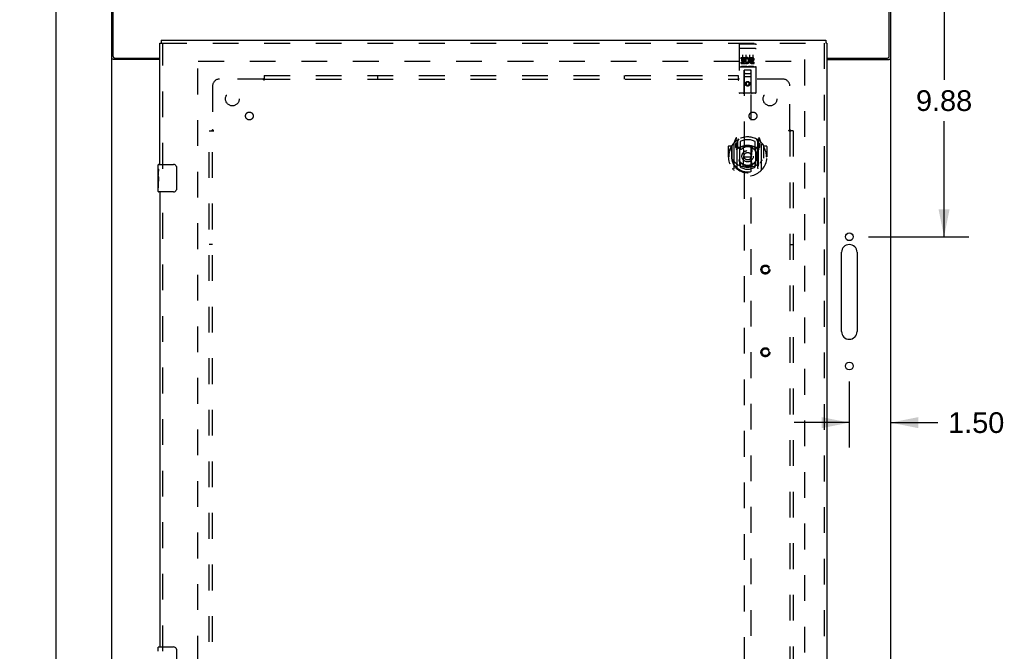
# Model space of a CAD drawing. Header units: inches. Extents: x 0 to 170, y 0 to 110.
# Tile 5 of 15: x 50 to 85, y 50 to 73. Entities that reach past the tile are written whole.
import ezdxf

# ---------------------------------------------------------------- set-up
doc = ezdxf.new("R2010")
doc.units = ezdxf.units.IN
doc.header["$LTSCALE"] = 9.35
doc.header["$MEASUREMENT"] = 0
doc.linetypes.add('HIDDEN', pattern=[0.2, 0.1, -0.1])
doc.layers.get('0').update_dxf_attribs({"linetype": 'CONTINUOUS'})
for name, color, linetype in [('DEFAULT_2', 8, 'HIDDEN'), ('DIMENSIONS', 7, 'CONTINUOUS'), ('DOOR_ASSEMBLY', 7, 'CONTINUOUS'), ('SUBPANEL', 7, 'CONTINUOUS')]:
    doc.layers.add(name, color=color, linetype=linetype)
doc.styles.get("Standard").update_dxf_attribs({"font": 'arial.ttf'})
doc.dimstyles.new('DIMSTYLE_1', dxfattribs={"dimtxt": 0.75, "dimasz": 1, "dimexe": 0.09, "dimexo": 0.07, "dimgap": 0.0375, "dimtad": 0, "dimtih": 1, "dimtoh": 1, "dimzin": 4, "dimdsep": 46, "dimtxsty": 'Standard', "dimblk": '_FILLED', "dimblk1": '_FILLED', "dimblk2": '_FILLED', "dimcen": 0.09, "dimadec": 3, "dimazin": 1, "dimtfac": 1, "dimtdec": 3, "dimtofl": 0, "dimtmove": 0, "dimatfit": 3, "dimldrblk": '_FILLED', "dimfxl": 0, "dimtolj": 1, "dimtzin": 4, "dimarcsym": 0})

# ---------------------------------------------------------------- blocks, each defined once
blk = doc.blocks.new('_FILLED')
at = {"color": 0, "linetype": 'ByBlock'}
blk.add_solid([(0, 0), (-1, 0.2), (-1, -0.2)], dxfattribs=at)
blk = doc.blocks.new('*D9')
at = {"layer": 'DIMENSIONS', "color": 2, "linetype": 'Continuous'}
for p, q in [((81.719, 74.586), (83.968, 74.586)), ((83.068, 74.586), (83.068, 70.399)), ((83.068, 64.711), (83.068, 68.899)), ((80.331, 64.711), (83.968, 64.711))]:
    blk.add_line(p, q, dxfattribs=at)
for p, rotation in [((83.068, 74.586), 90), ((83.068, 64.711), 270)]:
    blk.add_blockref('_FILLED', p, dxfattribs=dict(at, rotation=rotation))
at = {"layer": 'DIMENSIONS', "color": 2, "linetype": 'Continuous', "insert": (83.068, 70.024), "char_height": 0.75, "width": 2.0381, "attachment_point": 2, "line_spacing_factor": 0.9}
blk.add_mtext('9.88', dxfattribs=at)
blk = doc.blocks.new('*D10')
at = {"layer": 'DIMENSIONS', "color": 2, "linetype": 'Continuous'}
for p, q in [((79.631, 59.464), (79.631, 57.07)), ((79.631, 57.97), (77.631, 57.97)), ((81.131, 57.97), (82.839, 57.97))]:
    blk.add_line(p, q, dxfattribs=at)
blk.add_blockref('_FILLED', (79.631, 57.97), dxfattribs=at)
at = {"layer": 'DIMENSIONS', "color": 2, "linetype": 'Continuous', "rotation": 180}
blk.add_blockref('_FILLED', (81.131, 57.97), dxfattribs=at)
at = {"layer": 'DIMENSIONS', "color": 2, "linetype": 'Continuous', "insert": (83.214, 58.345), "char_height": 0.75, "width": 2.0381, "attachment_point": 1, "line_spacing_factor": 0.9}
blk.add_mtext('1.50', dxfattribs=at)
blk = doc.blocks.new('*D11')
at = {"layer": 'DIMENSIONS', "color": 2, "linetype": 'Continuous'}
for p, q in [((52.293, 74.586), (49.953, 74.586)), ((50.853, 74.586), (50.853, 41.336)), ((50.853, 6.586), (50.853, 39.836)), ((52.293, 6.586), (49.953, 6.586))]:
    blk.add_line(p, q, dxfattribs=at)
for p, rotation in [((50.853, 74.586), 90), ((50.853, 6.586), 270)]:
    blk.add_blockref('_FILLED', p, dxfattribs=dict(at, rotation=rotation))
at = {"layer": 'DIMENSIONS', "color": 2, "linetype": 'Continuous', "insert": (50.853, 40.961), "char_height": 0.75, "width": 2.62082, "attachment_point": 2, "line_spacing_factor": 0.9}
blk.add_mtext('68.00', dxfattribs=at)

msp = doc.modelspace()

# ---------------------------------------------------------------- linework, layer by layer
at = {"color": 3, "linetype": 'Continuous'}
for p, q in [((52.881, 6.69), (52.881, 74.482)), ((52.933, 71.25), (52.933, 74.586)), ((81.079, 71.25), (81.079, 74.586)), ((81.131, 6.69), (81.131, 74.482)), ((54.631, 71.138), (52.951, 71.138)), ((52.993, 71.19), (54.631, 71.19)), ((78.818, 71.19), (81.019, 71.19)), ((78.818, 71.138), (81.061, 71.138)), ((81.085, 71.149), (81.096, 71.153)), ((79.349, 61.273), (79.349, 64.148)), ((79.912, 64.148), (79.912, 61.273))]:
    msp.add_line(p, q, dxfattribs=at)
for points in [[(52.915, 71.153), (52.912, 71.154), (52.908, 71.155), (52.905, 71.157), (52.902, 71.158), (52.899, 71.159), (52.896, 71.161), (52.893, 71.162), (52.891, 71.164), (52.888, 71.165), (52.887, 71.167), (52.885, 71.168), (52.884, 71.17), (52.883, 71.172), (52.882, 71.173), (52.881, 71.175), (52.881, 71.177), (52.881, 71.179)], [(52.951, 71.138), (52.949, 71.139), (52.946, 71.141), (52.944, 71.142), (52.941, 71.144), (52.938, 71.145), (52.934, 71.147), (52.931, 71.148), (52.927, 71.149), (52.915, 71.153)], [(81.061, 71.138), (81.063, 71.139), (81.065, 71.141), (81.068, 71.142), (81.07, 71.144), (81.074, 71.145), (81.077, 71.147), (81.081, 71.148), (81.085, 71.149)], [(81.096, 71.153), (81.1, 71.154), (81.103, 71.155), (81.107, 71.157), (81.11, 71.158), (81.113, 71.159), (81.116, 71.161), (81.118, 71.162), (81.121, 71.164), (81.123, 71.165), (81.125, 71.167), (81.126, 71.168), (81.128, 71.17), (81.129, 71.172), (81.13, 71.173), (81.13, 71.175), (81.131, 71.177), (81.131, 71.179)]]:
    msp.add_lwpolyline(points, dxfattribs=at)
for centre in [(79.631, 64.711), (79.631, 60.023)]:
    msp.add_circle(centre, 0.141, dxfattribs=at)
for centre, radius, start, end in [((52.993, 71.25), 0.06, 180, 270), ((81.019, 71.25), 0.06, 270, 360), ((79.631, 64.148), 0.281, 0, 180), ((79.631, 61.273), 0.281, 180, 360)]:
    msp.add_arc(centre, radius, start, end, dxfattribs=at)
at = {"layer": 'DEFAULT_2', "color": 8, "linetype": 'HIDDEN'}
for p, q in [((56.006, 10.034), (56.006, 71.138)), ((56.02, 71.086), (77.992, 71.086)), ((78.006, 71.138), (78.006, 10.034))]:
    msp.add_line(p, q, dxfattribs=at)
at = {"layer": 'DOOR_ASSEMBLY', "color": 7, "linetype": 'Continuous'}
for p, q in [((54.673, 71.836), (54.673, 71.732)), ((78.776, 71.836), (78.776, 71.732)), ((54.631, 71.732), (54.673, 71.732)), ((78.818, 71.732), (78.776, 71.732)), ((54.571, 67.175), (54.571, 67.321)), ((54.571, 66.918), (54.571, 67.175)), ((54.586, 67.336), (55.126, 67.336)), ((55.226, 67.236), (55.226, 66.436)), ((54.576, 67.119), (54.571, 67.119)), ((54.571, 66.951), (54.578, 66.951)), ((54.571, 66.351), (54.571, 66.915)), ((54.572, 66.888), (54.571, 66.888)), ((54.578, 66.951), (54.578, 67.088)), ((54.571, 66.757), (54.577, 66.757)), ((54.571, 66.721), (54.578, 66.721)), ((54.571, 66.658), (54.578, 66.658)), ((54.571, 66.49), (54.578, 66.49)), ((54.578, 66.49), (54.578, 66.721)), ((55.126, 66.336), (54.586, 66.336)), ((54.571, 49.675), (54.571, 49.821)), ((54.586, 49.836), (55.126, 49.836)), ((55.226, 49.736), (55.226, 48.936))]:
    msp.add_line(p, q, dxfattribs=at)
at = {"layer": 'DOOR_ASSEMBLY', "color": 3, "linetype": 'Continuous'}
for p, q in [((54.673, 71.836), (78.776, 71.836)), ((54.631, 67.336), (54.631, 71.732)), ((78.818, 71.732), (78.818, 9.44)), ((54.631, 66.336), (54.631, 49.836))]:
    msp.add_line(p, q, dxfattribs=at)
at = {"layer": 'DOOR_ASSEMBLY', "color": 8, "linetype": 'HIDDEN'}
for p, q in [((54.673, 71.732), (78.776, 71.732)), ((54.735, 67.181), (54.735, 71.732)), ((75.631, 71.674), (75.631, 69.949)), ((75.647, 71.545), (75.647, 71.545)), ((75.648, 71.545), (75.647, 71.545)), ((75.649, 71.545), (75.648, 71.545)), ((75.65, 71.545), (75.649, 71.545)), ((75.65, 71.545), (75.65, 71.545)), ((75.651, 71.545), (75.65, 71.545)), ((75.652, 71.545), (75.651, 71.545)), ((75.653, 71.545), (75.652, 71.545)), ((75.654, 71.545), (75.653, 71.545)), ((75.654, 71.545), (75.654, 71.545)), ((75.655, 71.545), (75.654, 71.545)), ((75.656, 71.545), (75.655, 71.545)), ((75.657, 71.545), (75.656, 71.545)), ((75.658, 71.546), (75.657, 71.545)), ((75.659, 71.546), (75.658, 71.546)), ((75.659, 71.546), (75.659, 71.546)), ((75.66, 71.546), (75.659, 71.546)), ((75.66, 71.546), (76.226, 71.546)), ((75.661, 71.704), (76.226, 71.704)), ((76.226, 71.546), (76.227, 71.546)), ((76.227, 71.546), (76.227, 71.546)), ((76.227, 71.546), (76.228, 71.546)), ((76.228, 71.546), (76.229, 71.546)), ((76.229, 71.546), (76.23, 71.545)), ((76.23, 71.545), (76.231, 71.545)), ((76.231, 71.545), (76.232, 71.545)), ((76.232, 71.545), (76.232, 71.545)), ((76.232, 71.545), (76.233, 71.545)), ((76.233, 71.545), (76.234, 71.545)), ((76.234, 71.545), (76.235, 71.545)), ((76.235, 71.545), (76.236, 71.545)), ((76.236, 71.545), (76.236, 71.545)), ((76.236, 71.545), (76.237, 71.545)), ((76.237, 71.545), (76.238, 71.545)), ((76.238, 71.545), (76.239, 71.545)), ((76.256, 69.949), (76.256, 71.674)), ((78.714, 71.732), (78.714, 9.44)), ((75.711, 71.168), (75.711, 71.211)), ((75.711, 71.211), (75.867, 71.211)), ((75.711, 71.168), (75.825, 71.168)), ((75.733, 71.083), (75.733, 71.126)), ((75.733, 71.126), (75.825, 71.126)), ((75.733, 71.083), (75.825, 71.083)), ((75.756, 71.312), (75.756, 71.006)), ((75.825, 71.126), (75.825, 71.168)), ((75.825, 71.04), (75.825, 71.083)), ((75.867, 71.033), (75.867, 71.211)), ((75.892, 71.163), (75.875, 71.202)), ((75.881, 71.312), (75.881, 71.006)), ((76.006, 71.312), (76.006, 71.006)), ((76.024, 71.168), (76.024, 71.211)), ((76.024, 71.211), (76.116, 71.211)), ((76.024, 71.168), (76.116, 71.168)), ((76.084, 71.084), (76.13, 71.084)), ((76.088, 71.124), (76.116, 71.124)), ((76.131, 71.312), (76.131, 71.006)), ((75.661, 70.876), (76.226, 70.876)), ((75.711, 70.998), (75.711, 71.04)), ((75.711, 71.04), (75.825, 71.04)), ((75.711, 70.998), (75.867, 70.998)), ((75.904, 70.892), (75.732, 70.892)), ((75.813, 69.949), (75.817, 70.759)), ((75.818, 70.759), (75.817, 70.759)), ((75.818, 70.759), (75.818, 42.757)), ((76.068, 70.759), (75.818, 70.759)), ((75.867, 71.033), (75.88, 71.052)), ((75.867, 70.998), (75.867, 71.01)), ((75.871, 71.008), (75.867, 71.01)), ((76.154, 70.892), (75.982, 70.892)), ((76.068, 42.757), (76.068, 70.759)), ((76.07, 70.759), (76.068, 70.759)), ((76.073, 69.949), (76.07, 70.759)), ((76.088, 71.04), (76.18, 71.04)), ((76.088, 70.998), (76.18, 70.998)), ((76.18, 70.998), (76.18, 71.04)), ((76.071, 70.509), (75.816, 70.509)), ((75.858, 70.634), (76.028, 70.634)), ((75.943, 70.33), (75.881, 70.294)), ((75.881, 70.294), (75.881, 70.222)), ((75.881, 70.294), (75.891, 70.289)), ((75.881, 70.222), (75.891, 70.228)), ((75.881, 70.222), (75.943, 70.186)), ((75.943, 70.319), (75.891, 70.289)), ((75.891, 70.289), (75.891, 70.228)), ((75.891, 70.228), (75.943, 70.198)), ((75.943, 70.33), (75.943, 70.319)), ((76.006, 70.294), (75.943, 70.33)), ((75.996, 70.289), (75.943, 70.319)), ((75.943, 70.198), (75.996, 70.228)), ((75.943, 70.186), (76.006, 70.222)), ((75.943, 70.186), (75.943, 70.198)), ((76.006, 70.294), (75.996, 70.289)), ((75.996, 70.228), (75.996, 70.289)), ((76.006, 70.222), (75.996, 70.228)), ((76.006, 70.222), (76.006, 70.294)), ((76.226, 69.919), (75.661, 69.919)), ((75.518, 68.284), (75.448, 68.109)), ((75.561, 68.201), (75.546, 68.281)), ((75.568, 68.154), (75.638, 68.263)), ((75.568, 67.209), (75.568, 68.213)), ((76.248, 68.263), (76.318, 68.154)), ((76.318, 67.209), (76.318, 68.213)), ((76.34, 68.281), (76.326, 68.201)), ((76.347, 68.204), (76.343, 68.207)), ((76.439, 68.109), (76.369, 68.284)), ((75.243, 67.988), (75.243, 67.615)), ((75.361, 68.003), (75.258, 68.003)), ((75.361, 68.003), (75.361, 67.615)), ((75.369, 67.988), (75.361, 68.003)), ((75.368, 68.025), (75.368, 67.568)), ((75.443, 68.098), (75.443, 67.131)), ((75.501, 68.094), (75.501, 67.944)), ((75.568, 68.094), (75.501, 68.094)), ((75.501, 67.944), (75.561, 67.944)), ((75.509, 68.086), (75.538, 68.04)), ((75.54, 68.205), (75.539, 68.204)), ((75.539, 68.204), (75.539, 68.204)), ((75.539, 68.204), (75.539, 68.204)), ((75.561, 67.185), (75.561, 68.201)), ((75.571, 68.188), (75.571, 67.981)), ((75.661, 67.943), (75.588, 67.943)), ((75.591, 67.961), (75.657, 67.961)), ((75.661, 67.301), (75.661, 67.933)), ((75.668, 68.166), (75.668, 67.913)), ((75.78, 67.959), (75.811, 67.615)), ((76.106, 67.959), (76.076, 67.615)), ((76.218, 67.913), (76.218, 68.166)), ((76.298, 67.943), (76.226, 67.943)), ((76.226, 67.933), (76.226, 67.301)), ((76.23, 67.961), (76.296, 67.961)), ((76.316, 67.981), (76.316, 68.188)), ((76.386, 68.094), (76.318, 68.094)), ((76.326, 68.201), (76.326, 67.185)), ((76.326, 67.944), (76.386, 67.944)), ((76.348, 68.04), (76.377, 68.086)), ((76.386, 67.944), (76.386, 68.094)), ((76.443, 67.131), (76.443, 68.098)), ((76.518, 68.025), (76.518, 67.568)), ((76.526, 68.003), (76.518, 67.988)), ((76.526, 67.615), (76.526, 68.003)), ((76.628, 68.003), (76.526, 68.003)), ((76.643, 67.988), (76.643, 67.615)), ((75.243, 67.615), (75.258, 67.615)), ((75.361, 67.615), (75.376, 67.615)), ((75.368, 67.568), (75.368, 67.565)), ((75.781, 67.275), (75.811, 67.615)), ((75.811, 67.615), (76.076, 67.615)), ((76.106, 67.275), (76.076, 67.615)), ((76.526, 67.615), (76.511, 67.615)), ((76.518, 67.568), (76.518, 67.565)), ((76.628, 67.615), (76.643, 67.615)), ((75.668, 67.352), (75.668, 67.249)), ((76.218, 67.249), (76.218, 67.352)), ((54.735, 49.681), (54.735, 66.491))]:
    msp.add_line(p, q, dxfattribs=at)
for points in [[(75.647, 71.545), (75.646, 71.545), (75.646, 71.545), (75.645, 71.545), (75.645, 71.544), (75.645, 71.544), (75.644, 71.544), (75.644, 71.544), (75.644, 71.544), (75.643, 71.544), (75.643, 71.544), (75.643, 71.544), (75.642, 71.544), (75.642, 71.544), (75.642, 71.544), (75.641, 71.544), (75.641, 71.544), (75.641, 71.544), (75.64, 71.544), (75.64, 71.544), (75.64, 71.543), (75.639, 71.543), (75.639, 71.543), (75.639, 71.543), (75.639, 71.543), (75.638, 71.543), (75.638, 71.543), (75.638, 71.543), (75.638, 71.543), (75.637, 71.543), (75.637, 71.543), (75.637, 71.543), (75.636, 71.542), (75.636, 71.542), (75.636, 71.542), (75.636, 71.542), (75.636, 71.542), (75.635, 71.542), (75.635, 71.542), (75.635, 71.542), (75.635, 71.542), (75.634, 71.542), (75.634, 71.542), (75.634, 71.542), (75.634, 71.541), (75.634, 71.541), (75.633, 71.541), (75.633, 71.541), (75.633, 71.541), (75.633, 71.541), (75.633, 71.541), (75.633, 71.541), (75.633, 71.541), (75.632, 71.541), (75.632, 71.54), (75.632, 71.54), (75.632, 71.54), (75.632, 71.54), (75.632, 71.54), (75.632, 71.54), (75.632, 71.54), (75.631, 71.54), (75.631, 71.54), (75.631, 71.54), (75.631, 71.539), (75.631, 71.539), (75.631, 71.539), (75.631, 71.539), (75.631, 71.539), (75.631, 71.539), (75.631, 71.539), (75.631, 71.539), (75.631, 71.539), (75.631, 71.539), (75.631, 71.538), (75.631, 71.538), (75.631, 71.538), (75.631, 71.538)], [(76.239, 71.545), (76.239, 71.545), (76.24, 71.545), (76.24, 71.545), (76.241, 71.545), (76.241, 71.545), (76.241, 71.544), (76.242, 71.544), (76.242, 71.544), (76.242, 71.544), (76.243, 71.544), (76.243, 71.544), (76.243, 71.544), (76.244, 71.544), (76.244, 71.544), (76.244, 71.544), (76.245, 71.544), (76.245, 71.544), (76.245, 71.544), (76.246, 71.544), (76.246, 71.544), (76.246, 71.544), (76.247, 71.543), (76.247, 71.543), (76.247, 71.543), (76.247, 71.543), (76.248, 71.543), (76.248, 71.543), (76.248, 71.543), (76.249, 71.543), (76.249, 71.543), (76.249, 71.543), (76.249, 71.543), (76.25, 71.543), (76.25, 71.542), (76.25, 71.542), (76.25, 71.542), (76.251, 71.542), (76.251, 71.542), (76.251, 71.542), (76.251, 71.542), (76.252, 71.542), (76.252, 71.542), (76.252, 71.542), (76.252, 71.542), (76.252, 71.542), (76.253, 71.541), (76.253, 71.541), (76.253, 71.541), (76.253, 71.541), (76.253, 71.541), (76.253, 71.541), (76.254, 71.541), (76.254, 71.541), (76.254, 71.541), (76.254, 71.541), (76.254, 71.54), (76.254, 71.54), (76.254, 71.54), (76.255, 71.54), (76.255, 71.54), (76.255, 71.54), (76.255, 71.54), (76.255, 71.54), (76.255, 71.54), (76.255, 71.54), (76.255, 71.539), (76.255, 71.539), (76.255, 71.539), (76.255, 71.539), (76.255, 71.539), (76.256, 71.539), (76.256, 71.539), (76.256, 71.539), (76.256, 71.539), (76.256, 71.539), (76.256, 71.538), (76.256, 71.538), (76.256, 71.538), (76.256, 71.538)], [(75.732, 70.892), (75.732, 70.892), (75.732, 70.892), (75.732, 70.892), (75.731, 70.892), (75.731, 70.892), (75.731, 70.892), (75.731, 70.892), (75.731, 70.892), (75.73, 70.892), (75.73, 70.892), (75.73, 70.892), (75.73, 70.892), (75.73, 70.892), (75.73, 70.892), (75.729, 70.892), (75.729, 70.892), (75.729, 70.892), (75.729, 70.892), (75.729, 70.892), (75.729, 70.892), (75.729, 70.892), (75.728, 70.892), (75.728, 70.892), (75.728, 70.892), (75.728, 70.892), (75.728, 70.892), (75.728, 70.892), (75.728, 70.892), (75.727, 70.892), (75.727, 70.892), (75.727, 70.892), (75.727, 70.892), (75.727, 70.892), (75.727, 70.892), (75.727, 70.892), (75.727, 70.892), (75.727, 70.892), (75.726, 70.892), (75.726, 70.892), (75.726, 70.892), (75.726, 70.893), (75.726, 70.893), (75.726, 70.893), (75.726, 70.893), (75.726, 70.893), (75.726, 70.893)], [(75.911, 70.893), (75.911, 70.893), (75.911, 70.893), (75.91, 70.893), (75.91, 70.893), (75.91, 70.893), (75.91, 70.892), (75.91, 70.892), (75.91, 70.892), (75.91, 70.892), (75.91, 70.892), (75.91, 70.892), (75.91, 70.892), (75.909, 70.892), (75.909, 70.892), (75.909, 70.892), (75.909, 70.892), (75.909, 70.892), (75.909, 70.892), (75.909, 70.892), (75.909, 70.892), (75.908, 70.892), (75.908, 70.892), (75.908, 70.892), (75.908, 70.892), (75.908, 70.892), (75.908, 70.892), (75.908, 70.892), (75.907, 70.892), (75.907, 70.892), (75.907, 70.892), (75.907, 70.892), (75.907, 70.892), (75.907, 70.892), (75.906, 70.892), (75.906, 70.892), (75.906, 70.892), (75.906, 70.892), (75.906, 70.892), (75.906, 70.892), (75.905, 70.892), (75.905, 70.892), (75.905, 70.892), (75.905, 70.892), (75.905, 70.892), (75.904, 70.892)], [(75.982, 70.892), (75.982, 70.892), (75.982, 70.892), (75.982, 70.892), (75.981, 70.892), (75.981, 70.892), (75.981, 70.892), (75.981, 70.892), (75.981, 70.892), (75.98, 70.892), (75.98, 70.892), (75.98, 70.892), (75.98, 70.892), (75.98, 70.892), (75.98, 70.892), (75.979, 70.892), (75.979, 70.892), (75.979, 70.892), (75.979, 70.892), (75.979, 70.892), (75.979, 70.892), (75.979, 70.892), (75.978, 70.892), (75.978, 70.892), (75.978, 70.892), (75.978, 70.892), (75.978, 70.892), (75.978, 70.892), (75.978, 70.892), (75.977, 70.892), (75.977, 70.892), (75.977, 70.892), (75.977, 70.892), (75.977, 70.892), (75.977, 70.892), (75.977, 70.892), (75.977, 70.892), (75.977, 70.892), (75.976, 70.892), (75.976, 70.892), (75.976, 70.892), (75.976, 70.893), (75.976, 70.893), (75.976, 70.893), (75.976, 70.893), (75.976, 70.893), (75.976, 70.893)], [(76.161, 70.893), (76.161, 70.893), (76.161, 70.893), (76.16, 70.893), (76.16, 70.893), (76.16, 70.893), (76.16, 70.892), (76.16, 70.892), (76.16, 70.892), (76.16, 70.892), (76.16, 70.892), (76.16, 70.892), (76.16, 70.892), (76.159, 70.892), (76.159, 70.892), (76.159, 70.892), (76.159, 70.892), (76.159, 70.892), (76.159, 70.892), (76.159, 70.892), (76.159, 70.892), (76.158, 70.892), (76.158, 70.892), (76.158, 70.892), (76.158, 70.892), (76.158, 70.892), (76.158, 70.892), (76.158, 70.892), (76.157, 70.892), (76.157, 70.892), (76.157, 70.892), (76.157, 70.892), (76.157, 70.892), (76.157, 70.892), (76.156, 70.892), (76.156, 70.892), (76.156, 70.892), (76.156, 70.892), (76.156, 70.892), (76.156, 70.892), (76.155, 70.892), (76.155, 70.892), (76.155, 70.892), (76.155, 70.892), (76.155, 70.892), (76.154, 70.892)], [(75.398, 68.053), (75.398, 68.054), (75.399, 68.055), (75.4, 68.056), (75.401, 68.057), (75.401, 68.057), (75.402, 68.058), (75.403, 68.059), (75.404, 68.06), (75.404, 68.061), (75.405, 68.061), (75.406, 68.062), (75.407, 68.063), (75.407, 68.063), (75.408, 68.064), (75.409, 68.065), (75.41, 68.065), (75.411, 68.066), (75.411, 68.067), (75.412, 68.067), (75.413, 68.068), (75.414, 68.069), (75.415, 68.069), (75.416, 68.07), (75.417, 68.07), (75.417, 68.071), (75.418, 68.071), (75.419, 68.072), (75.42, 68.072), (75.421, 68.073), (75.422, 68.073), (75.423, 68.074), (75.424, 68.074), (75.425, 68.075), (75.426, 68.075)], [(76.461, 68.075), (76.462, 68.075), (76.463, 68.074), (76.464, 68.074), (76.464, 68.073), (76.465, 68.073), (76.466, 68.072), (76.467, 68.072), (76.468, 68.071), (76.469, 68.071), (76.47, 68.07), (76.471, 68.07), (76.472, 68.069), (76.472, 68.069), (76.473, 68.068), (76.474, 68.067), (76.475, 68.067), (76.476, 68.066), (76.477, 68.065), (76.477, 68.065), (76.478, 68.064), (76.479, 68.063), (76.48, 68.063), (76.481, 68.062), (76.481, 68.061), (76.482, 68.061), (76.483, 68.06), (76.484, 68.059), (76.484, 68.058), (76.485, 68.057), (76.486, 68.057), (76.486, 68.056), (76.487, 68.055), (76.488, 68.054), (76.489, 68.053)], [(75.411, 67.501), (75.414, 67.496), (75.417, 67.491), (75.42, 67.486), (75.423, 67.481), (75.425, 67.477), (75.428, 67.473), (75.431, 67.469), (75.433, 67.465), (75.436, 67.461), (75.439, 67.457), (75.441, 67.454), (75.443, 67.451), (75.446, 67.447), (75.448, 67.444), (75.45, 67.441), (75.452, 67.439), (75.455, 67.436), (75.457, 67.433), (75.459, 67.431), (75.461, 67.428), (75.463, 67.426), (75.465, 67.423), (75.467, 67.421), (75.469, 67.419), (75.471, 67.417), (75.472, 67.415), (75.474, 67.413), (75.476, 67.412), (75.478, 67.41), (75.479, 67.408), (75.481, 67.407), (75.483, 67.405), (75.484, 67.404), (75.486, 67.402), (75.487, 67.401), (75.489, 67.4)], [(76.398, 67.4), (76.399, 67.401), (76.401, 67.402), (76.402, 67.404), (76.404, 67.405), (76.405, 67.407), (76.407, 67.408), (76.409, 67.41), (76.41, 67.412), (76.412, 67.413), (76.414, 67.415), (76.416, 67.417), (76.418, 67.419), (76.42, 67.421), (76.421, 67.423), (76.423, 67.426), (76.425, 67.428), (76.428, 67.431), (76.43, 67.433), (76.432, 67.436), (76.434, 67.438), (76.436, 67.441), (76.438, 67.444), (76.441, 67.447), (76.443, 67.451), (76.445, 67.454), (76.448, 67.457), (76.45, 67.461), (76.453, 67.465), (76.455, 67.469), (76.458, 67.473), (76.461, 67.477), (76.464, 67.481), (76.467, 67.486), (76.47, 67.491), (76.473, 67.496), (76.476, 67.501)], [(75.426, 67.154), (75.425, 67.154), (75.424, 67.155), (75.423, 67.155), (75.422, 67.156), (75.421, 67.156), (75.42, 67.157), (75.419, 67.157), (75.418, 67.158), (75.417, 67.158), (75.417, 67.159), (75.416, 67.159), (75.415, 67.16), (75.414, 67.16), (75.413, 67.161), (75.412, 67.162), (75.411, 67.162), (75.411, 67.163), (75.41, 67.164), (75.409, 67.164), (75.408, 67.165), (75.407, 67.166), (75.407, 67.166), (75.406, 67.167), (75.405, 67.168), (75.404, 67.169), (75.404, 67.169), (75.403, 67.17), (75.402, 67.171), (75.401, 67.172), (75.401, 67.172), (75.4, 67.173), (75.399, 67.174), (75.398, 67.175), (75.398, 67.176)], [(76.131, 67.258), (76.126, 67.256), (76.12, 67.255), (76.115, 67.253), (76.109, 67.252), (76.104, 67.251), (76.099, 67.25), (76.093, 67.248), (76.088, 67.247), (76.082, 67.246), (76.077, 67.245), (76.071, 67.244), (76.066, 67.243), (76.06, 67.242), (76.055, 67.241), (76.049, 67.24), (76.044, 67.239), (76.038, 67.239), (76.032, 67.238), (76.027, 67.237), (76.021, 67.236), (76.016, 67.236), (76.01, 67.235), (76.005, 67.235), (75.999, 67.234), (75.994, 67.234), (75.988, 67.233), (75.982, 67.233), (75.977, 67.233), (75.971, 67.233), (75.966, 67.232), (75.96, 67.232), (75.954, 67.232), (75.949, 67.232), (75.943, 67.232), (75.938, 67.232), (75.932, 67.232), (75.926, 67.232), (75.921, 67.232), (75.915, 67.233), (75.91, 67.233), (75.904, 67.233), (75.898, 67.233), (75.893, 67.234), (75.887, 67.234), (75.882, 67.235), (75.876, 67.235), (75.871, 67.236), (75.865, 67.236), (75.859, 67.237), (75.854, 67.238), (75.848, 67.239), (75.843, 67.239), (75.837, 67.24), (75.832, 67.241), (75.826, 67.242), (75.821, 67.243), (75.815, 67.244), (75.81, 67.245), (75.804, 67.246), (75.799, 67.247), (75.793, 67.248), (75.788, 67.25), (75.782, 67.251), (75.777, 67.252), (75.771, 67.253), (75.766, 67.255), (75.761, 67.256), (75.755, 67.258)], [(76.489, 67.176), (76.488, 67.175), (76.487, 67.174), (76.486, 67.173), (76.486, 67.172), (76.485, 67.172), (76.484, 67.171), (76.484, 67.17), (76.483, 67.169), (76.482, 67.169), (76.481, 67.168), (76.481, 67.167), (76.48, 67.166), (76.479, 67.166), (76.478, 67.165), (76.477, 67.164), (76.477, 67.164), (76.476, 67.163), (76.475, 67.162), (76.474, 67.162), (76.473, 67.161), (76.472, 67.16), (76.472, 67.16), (76.471, 67.159), (76.47, 67.159), (76.469, 67.158), (76.468, 67.158), (76.467, 67.157), (76.466, 67.157), (76.465, 67.156), (76.464, 67.156), (76.464, 67.155), (76.463, 67.155), (76.462, 67.154), (76.461, 67.154)]]:
    msp.add_lwpolyline(points, dxfattribs=at)
at = {"layer": 'DOOR_ASSEMBLY', "color": 7, "linetype": 'Continuous'}
for points in [[(54.571, 67.175), (54.571, 67.172), (54.571, 67.167), (54.572, 67.162), (54.573, 67.155), (54.573, 67.148), (54.574, 67.141), (54.575, 67.133), (54.576, 67.124)], [(55.219, 67.272), (55.221, 67.267), (55.223, 67.261), (55.224, 67.255), (55.225, 67.249), (55.225, 67.242), (55.226, 67.236)], [(54.571, 66.918), (54.571, 66.909), (54.571, 66.9), (54.572, 66.89)], [(54.572, 66.89), (54.573, 66.88), (54.574, 66.868), (54.575, 66.857), (54.576, 66.845), (54.577, 66.832), (54.577, 66.82), (54.578, 66.807), (54.578, 66.794), (54.578, 66.781), (54.577, 66.768), (54.577, 66.756), (54.576, 66.744), (54.575, 66.732)], [(54.576, 67.124), (54.577, 67.115), (54.577, 67.106), (54.578, 67.097), (54.578, 67.088)], [(55.226, 66.436), (55.225, 66.43), (55.225, 66.424), (55.224, 66.417), (55.223, 66.411), (55.221, 66.406), (55.219, 66.4)], [(55.219, 49.772), (55.221, 49.767), (55.223, 49.761), (55.224, 49.755), (55.225, 49.749), (55.225, 49.742), (55.226, 49.736)]]:
    msp.add_lwpolyline(points, dxfattribs=at)
at = {"layer": 'DOOR_ASSEMBLY', "color": 8, "linetype": 'HIDDEN'}
for centre, radius in [((75.943, 70.259), 0.085), ((75.943, 70.259), 0.0845), ((75.943, 67.633), 0.35), ((75.943, 67.633), 0.335), ((75.943, 67.633), 0.205), ((75.943, 67.633), 0.133), ((76.589, 63.523), 0.164), ((76.589, 63.523), 0.124), ((76.589, 60.523), 0.164), ((76.589, 60.523), 0.124)]:
    msp.add_circle(centre, radius, dxfattribs=at)
for centre, radius, start, end in [((75.661, 71.674), 0.03, 90, 180), ((76.226, 71.674), 0.03, 0, 90), ((75.917, 71.104), 0.107, 244.2636, 113.4027), ((75.917, 71.104), 0.0639, 234.8895, 113.4026), ((76.088, 71.061), 0.0635, 90, 270), ((76.088, 71.062), 0.0219, 100.307, 270), ((76.116, 71.146), 0.0644, 282.2995, 90.0775), ((76.116, 71.146), 0.0219, 269.9011, 90), ((75.661, 70.846), 0.03, 90, 180), ((75.858, 70.719), 0.04, 90, 180), ((76.028, 70.719), 0.04, 0, 90), ((76.226, 70.846), 0.03, 0, 90), ((75.858, 70.674), 0.04, 180, 270), ((76.028, 70.674), 0.04, 270, 360), ((75.661, 69.949), 0.03, 180, 270), ((75.783, 69.949), 0.03, 270, 360), ((76.103, 69.949), 0.03, 180, 270), ((76.226, 69.949), 0.03, 270, 360), ((75.943, 67.633), 0.7, 35.2961, 144.7039), ((75.532, 68.279), 0.015, 10, 158.1959), ((75.551, 68.188), 0.02, 0, 125.2543), ((75.588, 68.213), 0.02, 121.4688, 179.9992), ((75.943, 67.633), 0.6, 62.7204, 117.2796), ((76.298, 68.213), 0.02, 0, 58.5295), ((76.336, 68.188), 0.02, 54.7457, 180), ((76.355, 68.279), 0.015, 21.8041, 170), ((75.943, 67.615), 0.7, 125.5126, 54.4874), ((75.258, 67.988), 0.015, 90, 180), ((75.943, 67.615), 0.685, 146.9885, 180), ((75.388, 68.025), 0.02, 144.7039, 180), ((75.458, 68.098), 0.015, 135.0748, 180), ((75.513, 68.089), 0.005, 90, 212.6792), ((75.943, 67.302), 0.7, 53.2319, 126.7681), ((75.548, 68.168), 0.02, 0, 125.5126), ((75.38, 67.939), 0.188, 0, 32.6792), ((75.588, 67.963), 0.02, 180, 270), ((75.591, 67.981), 0.02, 180, 270), ((75.657, 67.981), 0.02, 270, 293.464), ((75.676, 67.933), 0.015, 112.9863, 180), ((75.943, 67.32), 0.7, 66.536, 113.464), ((75.698, 67.913), 0.03, 180, 311.1261), ((75.943, 67.633), 0.343, 48.8739, 131.1261), ((75.76, 67.957), 0.02, 5.0796, 105.6131), ((76.126, 67.957), 0.02, 74.3869, 174.9204), ((76.188, 67.913), 0.03, 228.8739, 360), ((76.211, 67.933), 0.015, 0, 67.0137), ((76.23, 67.981), 0.02, 246.536, 270), ((76.296, 67.981), 0.02, 270, 360), ((76.298, 67.963), 0.02, 270, 360), ((76.338, 68.168), 0.02, 54.4874, 180), ((76.506, 67.939), 0.188, 147.3208, 180), ((76.373, 68.089), 0.005, 327.3208, 90), ((76.428, 68.098), 0.015, 0, 44.9252), ((76.498, 68.025), 0.02, 0, 35.2961), ((75.943, 67.615), 0.685, 0, 33.0115), ((76.628, 67.988), 0.015, 0, 90), ((75.943, 67.617), 0.583, 180.2464, 359.7536), ((75.388, 67.568), 0.02, 180, 187.6622), ((75.943, 67.643), 0.58, 187.6622, 352.3378), ((76.498, 67.568), 0.02, 352.3378, 360), ((75.943, 67.932), 0.7, 229.529, 310.471), ((75.576, 67.185), 0.015, 180, 229.6413), ((75.588, 67.209), 0.02, 180, 230.6594), ((75.676, 67.301), 0.015, 180, 247.0137), ((75.698, 67.352), 0.03, 48.8739, 180), ((75.943, 67.643), 0.48, 235.0461, 304.9539), ((75.943, 67.633), 0.343, 228.8739, 311.1261), ((75.761, 67.277), 0.02, 254.4248, 354.9204), ((76.126, 67.277), 0.02, 185.0796, 285.5752), ((76.188, 67.352), 0.03, 0, 131.1261), ((76.211, 67.301), 0.015, 292.9863, 360), ((76.298, 67.209), 0.02, 309.3378, 359.9984), ((76.311, 67.185), 0.015, 310.3587, 360), ((75.458, 67.131), 0.015, 180, 224.9252), ((76.428, 67.131), 0.015, 315.0748, 360)]:
    msp.add_arc(centre, radius, start, end, dxfattribs=at)
at = {"layer": 'DOOR_ASSEMBLY', "color": 7, "linetype": 'Continuous'}
for centre, radius, start, end in [((54.586, 67.321), 0.015, 90, 180), ((55.126, 67.236), 0.1, 21.1999, 90), ((54.586, 66.351), 0.015, 180, 270), ((55.126, 66.436), 0.1, 270, 338.7946), ((54.586, 49.821), 0.015, 90, 180), ((55.126, 49.736), 0.1, 21.1999, 90)]:
    msp.add_arc(centre, radius, start, end, dxfattribs=at)
msp.add_ellipse((54.834, 66.752), major_axis=(0.263, 0), ratio=0.432808, start_param=3.141593, end_param=3.321581, dxfattribs=at)
at = {"layer": 'SUBPANEL', "color": 8, "linetype": 'HIDDEN'}
for p, q in [((58.377, 70.43), (56.787, 70.43)), ((58.39, 70.41), (58.386, 70.416)), ((58.395, 70.448), (58.388, 70.442)), ((58.412, 70.555), (58.412, 70.468)), ((58.412, 70.555), (75.599, 70.555)), ((58.412, 70.468), (58.412, 70.389)), ((58.412, 70.43), (75.599, 70.43)), ((62.537, 70.43), (62.537, 70.555)), ((71.474, 70.43), (71.474, 70.555)), ((75.599, 70.555), (75.599, 70.468)), ((75.599, 70.468), (75.599, 70.389)), ((77.224, 70.43), (75.635, 70.43)), ((56.537, 70.18), (56.537, 68.59)), ((77.474, 68.59), (77.474, 70.18)), ((77.455, 68.577), (77.461, 68.581)), ((77.493, 68.572), (77.487, 68.578)), ((56.412, 12.617), (56.412, 68.555)), ((56.412, 68.555), (56.498, 68.555)), ((56.498, 68.555), (56.578, 68.555)), ((56.537, 12.617), (56.537, 68.555)), ((77.434, 68.555), (77.513, 68.555)), ((77.474, 68.555), (77.474, 12.617)), ((77.599, 68.555), (77.513, 68.555)), ((77.599, 68.555), (77.599, 12.617)), ((56.537, 64.43), (56.412, 64.43)), ((77.474, 64.43), (77.599, 64.43))]:
    msp.add_line(p, q, dxfattribs=at)
for points in [[(58.388, 70.442), (58.386, 70.44), (58.385, 70.438), (58.383, 70.436), (58.381, 70.435), (58.379, 70.433), (58.378, 70.431), (58.377, 70.43)], [(58.386, 70.416), (58.385, 70.419), (58.383, 70.421), (58.382, 70.423), (58.381, 70.425), (58.379, 70.427), (58.378, 70.428), (58.377, 70.43)], [(58.412, 70.389), (58.41, 70.39), (58.409, 70.39), (58.407, 70.391), (58.406, 70.392), (58.404, 70.393), (58.403, 70.394), (58.401, 70.395), (58.4, 70.396), (58.399, 70.398), (58.397, 70.399), (58.396, 70.401), (58.395, 70.402), (58.394, 70.404), (58.392, 70.406), (58.391, 70.408), (58.39, 70.41)], [(58.412, 70.468), (58.41, 70.466), (58.409, 70.464), (58.407, 70.462), (58.406, 70.46), (58.404, 70.458), (58.403, 70.456), (58.401, 70.455), (58.399, 70.453), (58.398, 70.452), (58.396, 70.45), (58.395, 70.448)], [(75.599, 70.468), (75.601, 70.466), (75.603, 70.464), (75.604, 70.462), (75.606, 70.46), (75.607, 70.458), (75.609, 70.456), (75.61, 70.455), (75.612, 70.453), (75.613, 70.452), (75.615, 70.45), (75.616, 70.448)], [(75.599, 70.389), (75.601, 70.39), (75.603, 70.39), (75.604, 70.391), (75.606, 70.392), (75.607, 70.393), (75.609, 70.394), (75.61, 70.395), (75.611, 70.396), (75.613, 70.398), (75.614, 70.399), (75.615, 70.401), (75.617, 70.402), (75.618, 70.404), (75.619, 70.406), (75.62, 70.408), (75.622, 70.41), (75.625, 70.416)], [(75.616, 70.448), (75.623, 70.442), (75.625, 70.44), (75.627, 70.438), (75.629, 70.436), (75.63, 70.435), (75.632, 70.433), (75.633, 70.431), (75.635, 70.43)], [(75.625, 70.416), (75.627, 70.419), (75.628, 70.421), (75.629, 70.423), (75.631, 70.425), (75.632, 70.427), (75.634, 70.428), (75.635, 70.43)], [(56.498, 68.555), (56.501, 68.556), (56.503, 68.558), (56.505, 68.56), (56.507, 68.561), (56.509, 68.563), (56.51, 68.564), (56.512, 68.566), (56.514, 68.567), (56.515, 68.569), (56.517, 68.57), (56.518, 68.572)], [(56.518, 68.572), (56.525, 68.578), (56.527, 68.58), (56.528, 68.582), (56.53, 68.584), (56.532, 68.586), (56.534, 68.587), (56.535, 68.589), (56.537, 68.59)], [(56.55, 68.581), (56.548, 68.582), (56.546, 68.583), (56.544, 68.585), (56.542, 68.586), (56.54, 68.588), (56.538, 68.589), (56.537, 68.59)], [(56.578, 68.555), (56.577, 68.556), (56.577, 68.558), (56.576, 68.56), (56.575, 68.561), (56.574, 68.562), (56.573, 68.564), (56.572, 68.565), (56.57, 68.567), (56.569, 68.568), (56.567, 68.569), (56.566, 68.571), (56.564, 68.572), (56.563, 68.573), (56.561, 68.574), (56.559, 68.576), (56.557, 68.577), (56.55, 68.581)], [(77.434, 68.555), (77.434, 68.556), (77.435, 68.558), (77.436, 68.56), (77.436, 68.561), (77.437, 68.562), (77.438, 68.564), (77.44, 68.565), (77.441, 68.567), (77.442, 68.568), (77.444, 68.569), (77.445, 68.571), (77.447, 68.572), (77.449, 68.573), (77.451, 68.574), (77.453, 68.576), (77.455, 68.577)], [(77.461, 68.581), (77.463, 68.582), (77.465, 68.583), (77.467, 68.585), (77.469, 68.586), (77.471, 68.588), (77.473, 68.589), (77.474, 68.59)], [(77.487, 68.578), (77.485, 68.58), (77.483, 68.582), (77.481, 68.584), (77.479, 68.586), (77.477, 68.587), (77.476, 68.589), (77.474, 68.59)], [(77.513, 68.555), (77.511, 68.556), (77.509, 68.558), (77.507, 68.56), (77.505, 68.561), (77.503, 68.563), (77.501, 68.564), (77.499, 68.566), (77.498, 68.567), (77.496, 68.569), (77.495, 68.57), (77.493, 68.572)]]:
    msp.add_lwpolyline(points, dxfattribs=at)
for centre, radius in [((57.256, 69.711), 0.25), ((76.756, 69.711), 0.25), ((57.874, 69.092), 0.141), ((76.137, 69.092), 0.141)]:
    msp.add_circle(centre, radius, dxfattribs=at)
for centre, start, end in [((56.787, 70.18), 90, 180), ((77.224, 70.18), 0, 90)]:
    msp.add_arc(centre, 0.25, start, end, dxfattribs=at)

# ---------------------------------------------------------------- dimensions: what is measured, and where the dimension line sits
at = {"layer": 'DIMENSIONS', "color": 2, "linetype": 'Continuous'}
for base, p1, p2, angle, picture, middle in [((50.853, 6.586), (52.363, 74.586), (52.363, 6.586), 270, '*D11', (50.848, 40.582)), ((83.068249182, 64.711048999), (81.64869642, 74.586048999), (80.26069642, 64.711048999), 270, '*D9', (83.064488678, 69.644367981)), ((79.631, 57.97), (81.131, 71.138), (79.631, 59.534), 180, '*D10', (84.266, 57.966))]:
    dim = msp.add_linear_dim(base=base, p1=p1, p2=p2, angle=angle, dimstyle='DIMSTYLE_1', dxfattribs=at)
    dim.commit()
    dim.dimension.update_dxf_attribs({"geometry": picture, "text_midpoint": middle, "dimtype": 160})

doc.saveas('drawing.dxf')
